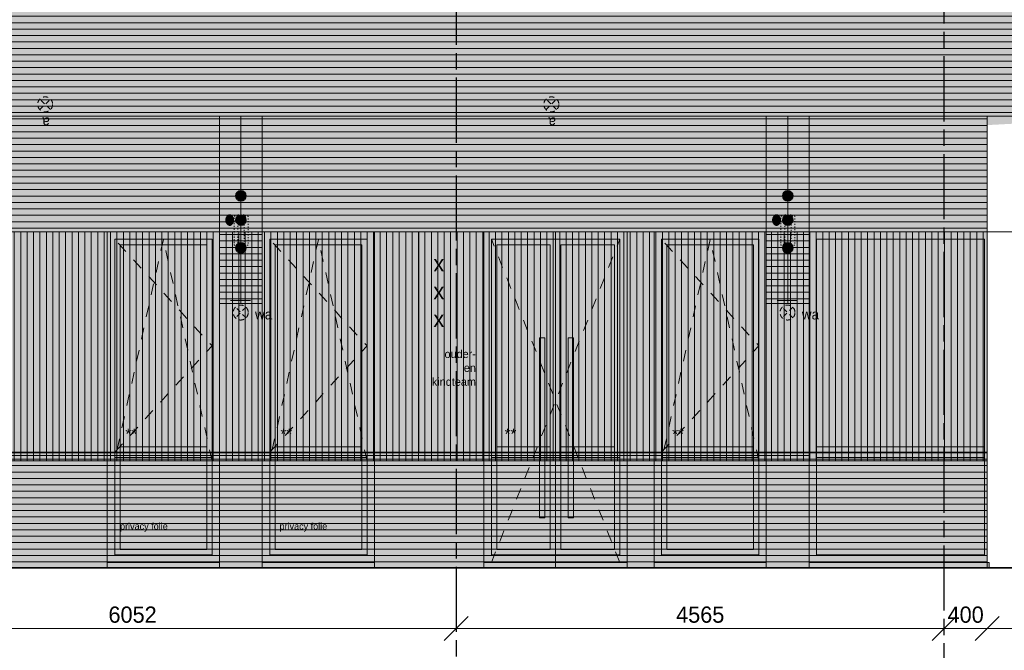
# Model space of a CAD drawing. Header units: millimetres. Extents: x -39200 to 51213, y -35420 to 51000.
# Tile 5 of 178: x 950 to 10158, y -28666 to -22772. Entities that reach past the tile are written whole.
import ezdxf

# ---------------------------------------------------------------- set-up
doc = ezdxf.new("R2010")
doc.units = ezdxf.units.MM
doc.header["$LTSCALE"] = 100
doc.header["$PDMODE"] = 1
doc.header["$PDSIZE"] = -2
for name, pattern in [('[LS] ISO-08 Long Dashed Short Dashed', [9.144, 6.096, -0.762, 1.524, -0.762]), ('[LS] Type-1', [2.12, 1.06, -1.06]), ('[LS] Type-2', [3.52999, 2.469998, -1.059993]), ('HIDDEN2', [0.25, 0.1, -0.15]), ('Line Type-32', [0.777014, 0.448028, -0.328986])]:
    doc.linetypes.add(name, pattern=pattern)
doc.layers.get('0').update_dxf_attribs({"lineweight": 5})
for name, color, linetype, lineweight in [('- 70.1_installatie_verlichtingspunt', 7, 'Continuous', 5), ('- 70.1_installatie_verlichtingspunt 2', 7, 'Continuous', 5), ('5', 7, 'Continuous', 18), ('Geen', 7, 'Continuous', 9), ('Maatlijnen', 7, 'Continuous', 9), ('none', 7, 'Continuous', 13)]:
    doc.layers.add(name, color=color, linetype=linetype, lineweight=lineweight)
doc.layers.add('Maatlijnen BOUWBESLUIT', color=5, linetype='Continuous', lineweight=9, true_color=0x0000ff)
doc.styles.add('Arial', font='Arial.ttf')
doc.styles.add('Century Gothic', font='Century-Gothic_9791.ttf')
doc.dimstyles.new('Arch', dxfattribs={"dimtxt": 101.056134, "dimasz": 224.482422, "dimexe": 317.5, "dimexo": 158.75, "dimgap": 158.75, "dimtad": 1, "dimdec": 4, "dimtxsty": 'Century Gothic', "dimblk": 'VW_SLASH-2', "dimblk1": 'VW_SLASH-2', "dimblk2": 'VW_SLASH-2', "dimcen": 0, "dimdle": 158.75, "dimazin": 0, "dimtfac": 1, "dimtdec": 4, "dimtix": 1, "dimtmove": 0, "dimatfit": 0, "dimldrblk": 'VW_FILLEDARROW', "dimfxl": 1, "dimfrac": 2, "dimtolj": 1, "dimarcsym": 0})
pattern_1 = [(0, (0, 0), (4e-15, -60), [])]

# ---------------------------------------------------------------- blocks, each defined once
blk = doc.blocks.new('Groep-188')
at = {"layer": 'Geen', "color": 5, "linetype": '[LS] ISO-08 Long Dashed Short Dashed', "lineweight": 25, "true_color": 0x0000ff, "transparency": 33554687}
for p, q in [((5031.9, -16912.3), (5031.9, -29209.7)), ((9596.5, -29209.7), (9596.5, -16912.3))]:
    blk.add_line(p, q, dxfattribs=at)
blk = doc.blocks.new('VW_SLASH-2')
at = {"color": 0, "linetype": 'ByBlock', "lineweight": -2, "transparency": 16777216}
blk.add_line((0.707, 0), (-1, 0), dxfattribs=at)
at = {"color": 0, "linetype": 'Continuous', "lineweight": 20, "transparency": 16777216, "flags": 128}
blk.add_lwpolyline([(0.5, 0.5), (-0.5, -0.5)], dxfattribs=at)
blk = doc.blocks.new('*D253')
at = {"layer": 'Defpoints', "color": 0, "transparency": 33554687}
for p in [(-1020, -27894.9), (5031.9, -27894.9), (-1020, -28463.6)]:
    blk.add_point(p, dxfattribs=at)
at = {"layer": 'Maatlijnen', "color": 0, "lineweight": -2, "transparency": 33554687}
blk.add_line((4807.4, -28463.6), (-795.5, -28463.6), dxfattribs=at)
at = {"layer": 'Maatlijnen', "color": 0, "lineweight": -2, "xscale": 224.482421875, "yscale": 224.482421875, "zscale": 224.482421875, "rotation": 180}
blk.add_blockref('VW_SLASH-2', (-1020, -28463.6), dxfattribs=at)
at = {"layer": 'Maatlijnen', "color": 0, "lineweight": -2, "xscale": 224.482421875, "yscale": 224.482421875, "zscale": 224.482421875}
blk.add_blockref('VW_SLASH-2', (5031.9, -28463.6), dxfattribs=at)
at = {"layer": 'Maatlijnen', "color": 0, "lineweight": 9, "transparency": 33554687, "insert": (2005.9, -28334), "char_height": 151.58, "attachment_point": 5, "style": 'Century Gothic'}
blk.add_mtext('\\A1;6052', dxfattribs=at)
blk = doc.blocks.new('VW_FILLEDARROW')
at = {"color": 0, "linetype": 'Continuous', "lineweight": 5, "transparency": 16777216, "flags": 128}
blk.add_lwpolyline([(-1.414, 0.379), (0, 0), (-1.414, -0.379)], close=True, dxfattribs=at)
blk = doc.blocks.new('*D254')
at = {"layer": 'Defpoints', "color": 0, "transparency": 33554687}
for p in [(5031.9, -27894.9), (9596.5, -27894.9), (5031.9, -28463.6)]:
    blk.add_point(p, dxfattribs=at)
at = {"layer": 'Maatlijnen', "color": 0, "lineweight": -2, "transparency": 33554687}
blk.add_line((9372, -28463.6), (5256.4, -28463.6), dxfattribs=at)
at = {"layer": 'Maatlijnen', "color": 0, "lineweight": -2, "xscale": 224.482421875, "yscale": 224.482421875, "zscale": 224.482421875, "rotation": 180}
blk.add_blockref('VW_SLASH-2', (5031.9, -28463.6), dxfattribs=at)
at = {"layer": 'Maatlijnen', "color": 0, "lineweight": -2, "xscale": 224.482421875, "yscale": 224.482421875, "zscale": 224.482421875}
blk.add_blockref('VW_SLASH-2', (9596.5, -28463.6), dxfattribs=at)
at = {"layer": 'Maatlijnen', "color": 0, "lineweight": 9, "transparency": 33554687, "insert": (7314.2, -28334), "char_height": 151.58, "attachment_point": 5, "style": 'Century Gothic'}
blk.add_mtext('\\A1;4565', dxfattribs=at)
blk = doc.blocks.new('*D255')
at = {"layer": 'Defpoints', "color": 0, "transparency": 33554687}
for p in [(9996.5, -27702.9), (9596.5, -27894.9), (9596.5, -28463.6)]:
    blk.add_point(p, dxfattribs=at)
at = {"layer": 'Maatlijnen', "color": 0, "lineweight": -2, "transparency": 33554687}
for p, q in [((9372, -28463.6), (9147.5, -28463.6)), ((9996.5, -28463.6), (9596.5, -28463.6)), ((10221, -28463.6), (10445.5, -28463.6))]:
    blk.add_line(p, q, dxfattribs=at)
at = {"layer": 'Maatlijnen', "color": 0, "lineweight": -2, "xscale": 224.482421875, "yscale": 224.482421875, "zscale": 224.482421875}
blk.add_blockref('VW_SLASH-2', (9596.5, -28463.6), dxfattribs=at)
at = {"layer": 'Maatlijnen', "color": 0, "lineweight": -2, "xscale": 224.482421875, "yscale": 224.482421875, "zscale": 224.482421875, "rotation": 180}
blk.add_blockref('VW_SLASH-2', (9996.5, -28463.6), dxfattribs=at)
at = {"layer": 'Maatlijnen', "color": 0, "lineweight": 9, "transparency": 33554687, "insert": (9796.5, -28334), "char_height": 151.58, "attachment_point": 5, "style": 'Century Gothic'}
blk.add_mtext('\\A1;400', dxfattribs=at)
blk = doc.blocks.new('*D257')
at = {"layer": 'Defpoints', "color": 0, "transparency": 33554687}
for p in [(-6700.8, -23674.9), (9996.5, -24214.9), (-6700.8, -28964.9)]:
    blk.add_point(p, dxfattribs=at)
at = {"layer": 'Maatlijnen', "color": 0, "lineweight": -2, "transparency": 33554687}
blk.add_line((9772, -28964.9), (-6476.3, -28964.9), dxfattribs=at)
at = {"layer": 'Maatlijnen', "color": 0, "lineweight": -2, "xscale": 224.482421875, "yscale": 224.482421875, "zscale": 224.482421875, "rotation": 180}
blk.add_blockref('VW_SLASH-2', (-6700.8, -28964.9), dxfattribs=at)
at = {"layer": 'Maatlijnen', "color": 0, "lineweight": -2, "xscale": 224.482421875, "yscale": 224.482421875, "zscale": 224.482421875}
blk.add_blockref('VW_SLASH-2', (9996.5, -28964.9), dxfattribs=at)
at = {"layer": 'Maatlijnen', "color": 0, "lineweight": 9, "transparency": 33554687, "insert": (1647.9, -28835.3), "char_height": 151.58, "attachment_point": 5, "style": 'Century Gothic'}
blk.add_mtext('\\A1;16697', dxfattribs=at)
blk = doc.blocks.new('*D258')
at = {"layer": 'Defpoints', "color": 0, "transparency": 33554687}
for p in [(11540.2, -23674.9), (9996.5, -24214.9), (9996.5, -28964.9)]:
    blk.add_point(p, dxfattribs=at)
at = {"layer": 'Maatlijnen', "color": 0, "lineweight": -2, "transparency": 33554687}
blk.add_line((11315.8, -28964.9), (10221, -28964.9), dxfattribs=at)
at = {"layer": 'Maatlijnen', "color": 0, "lineweight": -2, "xscale": 224.482421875, "yscale": 224.482421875, "zscale": 224.482421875, "rotation": 180}
blk.add_blockref('VW_SLASH-2', (9996.5, -28964.9), dxfattribs=at)
at = {"layer": 'Maatlijnen', "color": 0, "lineweight": -2, "xscale": 224.482421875, "yscale": 224.482421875, "zscale": 224.482421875}
blk.add_blockref('VW_SLASH-2', (11540.2, -28964.9), dxfattribs=at)
at = {"layer": 'Maatlijnen', "color": 0, "lineweight": 9, "transparency": 33554687, "insert": (10768.4, -28835.3), "char_height": 151.58, "attachment_point": 5, "style": 'Century Gothic'}
blk.add_mtext('\\A1;1544', dxfattribs=at)
blk = doc.blocks.new('Groep-195')
at = {"layer": 'Geen', "color": 5, "linetype": '[LS] Type-2', "lineweight": 5, "true_color": 0x0000ff, "transparency": 33554687}
blk.add_line((-12570, -23674.9), (13130, -23674.9), dxfattribs=at)
blk = doc.blocks.new('raam aanz BG 1')
at = {"layer": '5', "linetype": 'Continuous', "lineweight": 0, "true_color": 0x403d35, "transparency": 33554585}
for points in [[(500, 3140), (-550, 3140), (-550, 2920), (430, 2920), (430, 2990), (500, 2990)], [(-330, 1030), (-390, 1030), (-390, 1080), (-330, 1080), (-330, 2920), (-550, 2920), (-550, 50), (-410, 50), (-410, 120), (-330, 120)], [(-330, 1005), (380, 1005), (380, 1016.7), (430, 1016.7), (430, 1030), (-330, 1030)]]:
    blk.add_hatch(color=250, dxfattribs=at).paths.add_polyline_path(points)
at = {"layer": '5', "linetype": 'Continuous', "lineweight": 0, "true_color": 0x7f7b66, "transparency": 33554687}
blk.add_hatch(color=8, dxfattribs=at).paths.add_polyline_path([(-550, 50), (500, 50), (500, 0), (-550, 0)])
at = {"layer": 'Geen', "linetype": 'Continuous', "lineweight": 0, "true_color": 0x4c4a3d, "transparency": 33554687}
blk.add_hatch(color=59, dxfattribs=at).paths.add_polyline_path([(-550, 3140), (500, 3140), (500, 50), (-550, 50)])
at = {"layer": 'Geen', "linetype": 'Continuous', "lineweight": 0, "true_color": 0x9faa9f, "transparency": 33554687}
blk.add_hatch(color=253, dxfattribs=at).paths.add_polyline_path([(-430, 3020), (380, 3020), (380, 170), (-430, 170)])
at = {"layer": 'Geen', "linetype": 'Continuous', "lineweight": 0, "true_color": 0x726e5b, "transparency": 33554687}
for points in [[(380, 1080), (-430, 1080), (-430, 1130), (380, 1130)], [(430, 1030), (-480, 1030), (-480, 1080), (430, 1080)]]:
    blk.add_hatch(color=251, dxfattribs=at).paths.add_polyline_path(points)
at = {"color": 59, "linetype": '[LS] Type-1', "lineweight": 5, "true_color": 0x4c4a3d, "transparency": 33554687, "flags": 128}
for points in [[(430, 1080), (-480, 2075), (430, 3070)], [(-480, 1000), (-25, 3070), (430, 1000)]]:
    blk.add_lwpolyline(points, dxfattribs=at)
at = {"layer": '5', "color": 250, "lineweight": 5, "true_color": 0x191917, "transparency": 33554687, "flags": 128}
blk.add_lwpolyline([(-550, 50), (500, 50), (500, 0), (-550, 0)], close=True, dxfattribs=at)
at = {"layer": 'Geen', "color": 7, "linetype": 'Continuous', "lineweight": 9, "transparency": 33554687, "flags": 128}
for points in [[(-550, 3140), (500, 3140), (500, 50), (-550, 50)], [(380, 1080), (-430, 1080), (-430, 1130), (380, 1130)], [(430, 1030), (-480, 1030), (-480, 1080), (430, 1080)]]:
    blk.add_lwpolyline(points, close=True, dxfattribs=at)
at = {"layer": 'Geen', "color": 250, "linetype": 'Continuous', "lineweight": 9, "true_color": 0x191917, "transparency": 33554687, "flags": 128}
blk.add_lwpolyline([(-480, 3070), (430, 3070), (430, 120), (-480, 120)], close=True, dxfattribs=at)
at = {"layer": 'Geen', "color": 59, "linetype": 'Continuous', "lineweight": 9, "true_color": 0x56483a, "transparency": 33554687, "flags": 128}
blk.add_lwpolyline([(-430, 3020), (380, 3020), (380, 170), (-430, 170)], close=True, dxfattribs=at)
at = {"transparency": 33554687, "insert": (220.8, 1301.3), "char_height": 100.69, "attachment_point": 1, "line_spacing_factor": 0.962448, "style": 'Arial'}
blk.add_mtext('**', dxfattribs=at)
blk = doc.blocks.new('Groep-196')
at = {"layer": '5', "linetype": 'Continuous', "lineweight": 0, "true_color": 0x403d35, "transparency": 33554585}
for points in [[(5291.5, -24754.9), (5961.7, -24754.9), (5961.7, -24974.9), (5361.5, -24974.9), (5361.5, -24904.9), (5291.5, -24904.9)], [(6631.9, -24754.9), (5961.7, -24754.9), (5961.7, -24974.9), (6561.9, -24974.9), (6561.9, -24904.9), (6631.9, -24904.9)], [(6411.9, -26864.9), (6471.9, -26864.9), (6471.9, -26814.9), (6411.9, -26814.9), (6411.9, -24974.9), (6631.9, -24974.9), (6631.9, -27844.9), (6491.9, -27844.9), (6491.9, -27774.9), (6411.9, -27774.9)], [(5911.7, -26889.9), (5411.5, -26889.9), (5411.5, -26878.3), (5361.5, -26878.3), (5361.5, -26864.9), (5911.7, -26864.9)], [(6011.7, -26889.9), (6511.9, -26889.9), (6511.9, -26878.3), (6561.9, -26878.3), (6561.9, -26864.9), (6011.7, -26864.9)]]:
    blk.add_hatch(color=250, dxfattribs=at).paths.add_polyline_path(points)
at = {"layer": '5', "linetype": 'Continuous', "lineweight": 0, "true_color": 0x7f7b66, "transparency": 33554687}
for points in [[(5961.7, -27844.9), (5291.5, -27844.9), (5291.5, -27894.9), (5961.7, -27894.9)], [(5961.7, -27844.9), (6631.9, -27844.9), (6631.9, -27894.9), (5961.7, -27894.9)]]:
    blk.add_hatch(color=8, dxfattribs=at).paths.add_polyline_path(points)
at = {"layer": 'Geen', "linetype": 'Continuous', "lineweight": 0, "true_color": 0x4c4a3d, "transparency": 33554687}
for points in [[(5961.7, -24754.9), (5291.5, -24754.9), (5291.5, -27844.9), (5961.7, -27844.9)], [(5961.7, -24754.9), (6631.9, -24754.9), (6631.9, -27844.9), (5961.7, -27844.9)]]:
    blk.add_hatch(color=59, dxfattribs=at).paths.add_polyline_path(points)
at = {"layer": 'Geen', "linetype": 'Continuous', "lineweight": 0, "true_color": 0x9faa9f, "transparency": 33554687}
for points in [[(5911.7, -24874.9), (5411.5, -24874.9), (5411.5, -27724.9), (5911.7, -27724.9)], [(6011.7, -24874.9), (6511.9, -24874.9), (6511.9, -27724.9), (6011.7, -27724.9)]]:
    blk.add_hatch(color=253, dxfattribs=at).paths.add_polyline_path(points)
at = {"layer": 'Geen', "linetype": 'Continuous', "lineweight": 0, "true_color": 0x726e5b, "transparency": 33554687}
for points in [[(5411.5, -26764.9), (5911.7, -26764.9), (5911.7, -26814.9), (5411.5, -26814.9)], [(6511.9, -26764.9), (6011.7, -26764.9), (6011.7, -26814.9), (6511.9, -26814.9)], [(5361.5, -26814.9), (5961.7, -26814.9), (5961.7, -26864.9), (5361.5, -26864.9)], [(6561.9, -26814.9), (5961.7, -26814.9), (5961.7, -26864.9), (6561.9, -26864.9)]]:
    blk.add_hatch(color=251, dxfattribs=at).paths.add_polyline_path(points)
at = {"color": 59, "linetype": '[LS] Type-1', "lineweight": 5, "true_color": 0x4c4a3d, "transparency": 33554687, "flags": 128}
for points in [[(5361.5, -27844.9), (5961.7, -26334.9), (5361.5, -24824.9)], [(6561.9, -27844.9), (5961.7, -26334.9), (6561.9, -24824.9)]]:
    blk.add_lwpolyline(points, dxfattribs=at)
at = {"layer": '5', "color": 250, "lineweight": 5, "true_color": 0x191917, "transparency": 33554687, "flags": 128}
for points in [[(5961.7, -27844.9), (5291.5, -27844.9), (5291.5, -27894.9), (5961.7, -27894.9)], [(5961.7, -27844.9), (6631.9, -27844.9), (6631.9, -27894.9), (5961.7, -27894.9)]]:
    blk.add_lwpolyline(points, close=True, dxfattribs=at)
at = {"layer": 'Geen', "color": 7, "linetype": 'Continuous', "lineweight": 9, "transparency": 33554687, "flags": 128}
for points in [[(5961.7, -24754.9), (5291.5, -24754.9), (5291.5, -27844.9), (5961.7, -27844.9)], [(5961.7, -24754.9), (6631.9, -24754.9), (6631.9, -27844.9), (5961.7, -27844.9)], [(5411.5, -26764.9), (5911.7, -26764.9), (5911.7, -26814.9), (5411.5, -26814.9)], [(6511.9, -26764.9), (6011.7, -26764.9), (6011.7, -26814.9), (6511.9, -26814.9)], [(5361.5, -26814.9), (5961.7, -26814.9), (5961.7, -26864.9), (5361.5, -26864.9)], [(6561.9, -26814.9), (5961.7, -26814.9), (5961.7, -26864.9), (6561.9, -26864.9)]]:
    blk.add_lwpolyline(points, close=True, dxfattribs=at)
at = {"layer": 'Geen', "color": 250, "linetype": 'Continuous', "lineweight": 9, "true_color": 0x191917, "transparency": 33554687, "flags": 128}
for points in [[(5961.7, -24824.9), (5361.5, -24824.9), (5361.5, -27774.9), (5961.7, -27774.9)], [(5961.7, -24824.9), (6561.9, -24824.9), (6561.9, -27774.9), (5961.7, -27774.9)]]:
    blk.add_lwpolyline(points, close=True, dxfattribs=at)
at = {"layer": 'Geen', "color": 59, "linetype": 'Continuous', "lineweight": 9, "true_color": 0x56483a, "transparency": 33554687, "flags": 128}
for points in [[(5911.7, -24874.9), (5411.5, -24874.9), (5411.5, -27724.9), (5911.7, -27724.9)], [(6011.7, -24874.9), (6511.9, -24874.9), (6511.9, -27724.9), (6011.7, -27724.9)]]:
    blk.add_lwpolyline(points, close=True, dxfattribs=at)
at = {"transparency": 33554687, "insert": (5485.5, -26593.7), "char_height": 100.69, "width": 112.652, "attachment_point": 1, "line_spacing_factor": 0.962448, "style": 'Arial'}
blk.add_mtext('**', dxfattribs=at)
blk = doc.blocks.new('Groep-82')
at = {"layer": 'Geen', "linetype": 'Continuous', "lineweight": 0, "true_color": 0x555555, "transparency": 33554687}
h = blk.add_hatch(color=251, dxfattribs=at)
edge = h.paths.add_edge_path()
edge.add_arc((0, -743), 47, 0, 360)
h = blk.add_hatch(color=251, dxfattribs=at)
edge = h.paths.add_edge_path()
edge.add_arc((0, -970), 47, 0, 360)
h = blk.add_hatch(color=251, dxfattribs=at)
edge = h.paths.add_edge_path()
edge.add_arc((0, -1230), 47, 0, 360)
at = {"layer": 'Geen', "color": 255, "linetype": 'Continuous', "lineweight": 35, "transparency": 33554687}
for centre in [(0, -743), (0, -970), (0, -1230)]:
    blk.add_circle(centre, 47, dxfattribs=at)
blk = doc.blocks.new('Groep-83')
at = {"layer": 'none', "color": 1, "linetype": 'HIDDEN2', "lineweight": 18, "true_color": 0xff0000, "transparency": 33554687, "flags": 128}
for points in [[(-130, 31.8), (0, 31.8), (0, -238.2), (-130, -238.2)], [(-95.3, 46.7), (-35.3, 46.7), (-35.3, -238.2), (-95.3, -238.2)]]:
    blk.add_lwpolyline(points, close=True, dxfattribs=at)
blk = doc.blocks.new('gierzwaluw en huismus')
at = {"color": 7, "transparency": 33554687}
blk.add_blockref('Groep-83', (0, 0), dxfattribs=at)
blk = doc.blocks.new('ornament2')
at = {"linetype": 'Continuous', "lineweight": 0, "true_color": 0x888888, "transparency": 33554483}
blk.add_hatch(color=252, dxfattribs=at).paths.add_polyline_path([(0, 0), (200, 0), (200, -1750), (0, -1750)])
at = {"layer": 'Geen', "linetype": 'Continuous', "lineweight": 0, "true_color": 0xf8f1e2, "transparency": 33554687}
for points in [[(-200, 0), (200, 0), (200, -1750), (-200, -1750)], [(-200, 0), (0, 0), (0, -1750), (-200, -1750)], [(0, 0), (200, 0), (200, -1750), (0, -1750)]]:
    blk.add_hatch(color=7, dxfattribs=at).paths.add_polyline_path(points)
at = {"layer": 'Geen', "linetype": 'Continuous', "lineweight": 5, "true_color": 0xaaaaaa, "transparency": 33554687}
h = blk.add_hatch(dxfattribs=at)
h.set_pattern_fill('1_100 mw horizontaal geel', color=253, style=0, pattern_type=2)
h.set_pattern_definition(pattern_1)
h.paths.add_polyline_path([(-200, 0), (200, 0), (200, -1750), (-200, -1750)])
h = blk.add_hatch(dxfattribs=at)
h.set_pattern_fill('1_100 mw horizontaal geel', color=253, style=0, pattern_type=2)
h.set_pattern_definition(pattern_1)
h.paths.add_polyline_path([(-200, 0), (0, 0), (0, -1750), (-200, -1750)])
h = blk.add_hatch(dxfattribs=at)
h.set_pattern_fill('1_100 mw horizontaal geel', color=253, style=0, pattern_type=2)
h.set_pattern_definition(pattern_1)
h.paths.add_polyline_path([(0, 0), (200, 0), (200, -1750), (0, -1750)])
at = {"layer": 'Geen', "linetype": 'Continuous', "lineweight": 0, "true_color": 0x555555, "transparency": 33554687}
blk.add_hatch(color=251, dxfattribs=at).paths.add_polyline_path([(-121.4, -929.3), (-119.4, -927.8), (-117.4, -926.5), (-115.4, -925.4), (-113.3, -924.6), (-111.2, -923.9), (-109, -923.4), (-106.8, -923.1), (-104.6, -923), (-102.4, -923.1), (-100.2, -923.4), (-98, -923.9), (-95.9, -924.6), (-93.8, -925.4), (-91.8, -926.5), (-89.8, -927.8), (-87.8, -929.3), (-85.9, -930.9), (-84.1, -932.7), (-82.4, -934.7), (-80.8, -936.7), (-79.4, -939), (-78, -941.3), (-76.7, -943.8), (-75.5, -946.5), (-74.5, -949.2), (-73.6, -952.1), (-72.8, -954.9), (-72.1, -957.8), (-71.7, -960.8), (-71.3, -963.8), (-71.1, -966.9), (-71, -970), (-71.1, -973.1), (-71.3, -976.2), (-71.7, -979.2), (-72.1, -982.2), (-72.8, -985.1), (-73.6, -987.9), (-74.5, -990.8), (-75.5, -993.5), (-76.7, -996.2), (-78, -998.7), (-79.4, -1001), (-80.8, -1003.3), (-82.4, -1005.3), (-84.1, -1007.3), (-85.9, -1009.1), (-87.8, -1010.7), (-89.8, -1012.2), (-91.8, -1013.5), (-93.8, -1014.6), (-95.9, -1015.4), (-98, -1016.1), (-100.2, -1016.6), (-102.4, -1016.9), (-104.6, -1017), (-106.8, -1016.9), (-109, -1016.6), (-111.2, -1016.1), (-113.3, -1015.4), (-115.4, -1014.6), (-117.4, -1013.5), (-119.4, -1012.2), (-121.4, -1010.7), (-123.3, -1009.1), (-125.1, -1007.3), (-126.8, -1005.3), (-128.4, -1003.3), (-129.9, -1001), (-131.2, -998.7), (-132.5, -996.2), (-133.7, -993.5), (-134.7, -990.8), (-135.7, -987.9), (-136.4, -985.1), (-137.1, -982.2), (-137.6, -979.2), (-137.9, -976.2), (-138.1, -973.1), (-138.2, -970), (-138.1, -966.9), (-137.9, -963.8), (-137.6, -960.8), (-137.1, -957.8), (-136.4, -954.9), (-135.7, -952.1), (-134.7, -949.2), (-133.7, -946.5), (-132.5, -943.8), (-131.2, -941.3), (-129.9, -939), (-128.4, -936.7), (-126.8, -934.7), (-125.1, -932.7), (-123.3, -930.9)])
at = {"linetype": 'Continuous', "lineweight": 5, "transparency": 33554687, "flags": 128}
blk.add_lwpolyline([(0, 0), (200, 0), (200, -1750), (0, -1750)], close=True, dxfattribs=at)
at = {"layer": '5', "color": 250, "linetype": 'Continuous', "true_color": 0x403d35, "transparency": 33554585}
for points in [[(275, 0), (200, 0), (275, -1750), (200, -1750)], [(-200, -1750), (275, -1750), (-67.5, -1825), (275, -1825)]]:
    blk.add_solid(points, dxfattribs=at)
at = {"layer": 'Geen', "color": 7, "linetype": 'Continuous', "lineweight": 9, "transparency": 33554687, "flags": 128}
for points in [[(-200, 0), (200, 0), (200, -1750), (-200, -1750)], [(-200, 0), (0, 0), (0, -1750), (-200, -1750)], [(0, 0), (200, 0), (200, -1750), (0, -1750)]]:
    blk.add_lwpolyline(points, close=True, dxfattribs=at)
at = {"layer": 'Geen', "color": 255, "linetype": 'Continuous', "lineweight": 35, "transparency": 33554687}
blk.add_open_spline([(-121.4, -929.3), (-113.6, -923), (-95.6, -923), (-80, -935.6), (-71, -957.4), (-71, -982.6), (-80, -1004.4), (-95.6, -1017), (-113.6, -1017), (-129.2, -1004.4), (-138.2, -982.6), (-138.2, -957.4), (-129.2, -935.6), (-121.4, -929.3)], degree=2, dxfattribs=at)
at = {"layer": 'Geen', "color": 7, "transparency": 33554687}
blk.add_blockref('Groep-82', (0, 0), dxfattribs=at)
at = {"layer": 'none', "color": 7, "transparency": 33554687}
blk.add_blockref('gierzwaluw en huismus', (67.3, -966.5), dxfattribs=at)
blk = doc.blocks.new('Groep-201')
at = {"layer": 'Geen', "linetype": 'Continuous', "lineweight": 0, "true_color": 0x726e5b, "transparency": 33554687}
for points in [[(8402.4, -26814.9), (8402.4, -26764.9), (9971.5, -26764.9), (9971.5, -26814.9)], [(8402.4, -26864.9), (8402.4, -26814.9), (9971.5, -26814.9), (9971.5, -26864.9)]]:
    blk.add_hatch(color=251, dxfattribs=at).paths.add_polyline_path(points)
at = {"layer": 'Geen', "color": 7, "linetype": 'Continuous', "lineweight": 9, "transparency": 33554687, "flags": 128}
for points in [[(8402.4, -26814.9), (8402.4, -26764.9), (9971.5, -26764.9), (9971.5, -26814.9)], [(8402.4, -26864.9), (8402.4, -26814.9), (9971.5, -26814.9), (9971.5, -26864.9)]]:
    blk.add_lwpolyline(points, close=True, dxfattribs=at)
blk = doc.blocks.new('Groep-202')
at = {"linetype": 'Continuous', "lineweight": 0, "true_color": 0x403d35, "transparency": 33554585}
blk.add_hatch(color=250, dxfattribs=at).paths.add_polyline_path([(8552.4, -27774.9), (8552.4, -26864.9), (8492.9, -26864.9), (8492.9, -26814.9), (8552.4, -26814.9), (8552.4, -24754.9), (8332.4, -24754.9), (8332.4, -27844.9), (8472.4, -27844.9), (8472.4, -27774.9)])
blk = doc.blocks.new('Groep-203')
at = {"layer": '5', "linetype": 'Continuous', "lineweight": 0, "true_color": 0x403d35, "transparency": 33554585}
for points in [[(9996.5, -24754.9), (8552.4, -24754.9), (8552.4, -24974.9), (9996.5, -24974.9), (9996.5, -24904.9), (9996.5, -24904.9)], [(9971.5, -26867.3), (8552.4, -26867.3), (8552.4, -26889.9), (9971.5, -26889.9), (9971.5, -26882.7), (9971.5, -26882.7)]]:
    blk.add_hatch(color=250, dxfattribs=at).paths.add_polyline_path(points)
at = {"layer": '5', "linetype": 'Continuous', "lineweight": 0, "true_color": 0x7f7b66, "transparency": 33554687}
blk.add_hatch(color=8, dxfattribs=at).paths.add_polyline_path([(10016.5, -27844.9), (8332.4, -27844.9), (8332.4, -27894.9), (10016.5, -27894.9)])
at = {"layer": 'Geen', "linetype": 'Continuous', "lineweight": 0, "true_color": 0x4c4a3d, "transparency": 33554687}
blk.add_hatch(color=59, dxfattribs=at).paths.add_polyline_path([(8332.4, -24754.9), (9996.5, -24754.9), (9996.5, -27844.9), (8332.4, -27844.9)])
at = {"layer": 'Geen', "linetype": 'Continuous', "lineweight": 5, "transparency": 33554687}
h = blk.add_hatch(color=256, dxfattribs=at)
h.set_gradient(color1=(158, 170, 158))
h.paths.add_polyline_path([(9971.5, -27774.9), (8402.4, -27774.9), (8402.4, -24824.9), (9971.5, -24824.9)])
at = {"layer": '5', "color": 59, "lineweight": 5, "true_color": 0x4c4a3d, "transparency": 33554687, "flags": 128}
blk.add_lwpolyline([(10016.5, -27844.9), (8332.4, -27844.9), (8332.4, -27894.9), (10016.5, -27894.9)], close=True, dxfattribs=at)
at = {"layer": 'Geen', "color": 7, "linetype": 'Continuous', "lineweight": 9, "transparency": 33554687, "flags": 128}
blk.add_lwpolyline([(8332.4, -24754.9), (9996.5, -24754.9), (9996.5, -27844.9), (8332.4, -27844.9)], close=True, dxfattribs=at)
at = {"layer": 'Geen', "color": 59, "linetype": 'Continuous', "lineweight": 9, "true_color": 0x56483a, "transparency": 33554687, "flags": 128}
blk.add_lwpolyline([(9971.5, -27774.9), (8402.4, -27774.9), (8402.4, -24824.9), (9971.5, -24824.9)], close=True, dxfattribs=at)
at = {"color": 7, "transparency": 33554687}
blk.add_blockref('Groep-202', (0, 0), dxfattribs=at)
at = {"layer": '5', "color": 7, "transparency": 33554687}
blk.add_blockref('Groep-201', (0, 0), dxfattribs=at)
blk = doc.blocks.new('Groep-218')
at = {"linetype": 'Continuous', "lineweight": 0, "true_color": 0x807855, "transparency": 33554687}
blk.add_hatch(color=57, dxfattribs=at).paths.add_polyline_path([(-5085.8, -26814.9), (8332.4, -26814.9), (8332.4, -26844.9), (-5085.8, -26844.9)])
at = {"layer": '5', "linetype": 'Continuous', "lineweight": 0, "true_color": 0x403d35, "transparency": 33554585}
blk.add_hatch(color=250, dxfattribs=at).paths.add_polyline_path([(-3635.8, -24754.9), (6882.4, -24754.9), (6882.4, -24854.9), (-3635.8, -24854.9), (-3635.8, -24823.1), (-3635.8, -24823.1)])
at = {"layer": 'Geen', "linetype": 'Continuous', "lineweight": 0, "true_color": 0xf8f1e2, "transparency": 33554687}
for points in [[(-9163.3, -22594.9), (11540.2, -22594.9), (11540.2, -23674.9), (-9163.3, -23674.9)], [(-6700.8, -23674.9), (9996.5, -23674.9), (9996.5, -24754.9), (-6700.8, -24754.9)], [(-6700.8, -26814.9), (9996.5, -26814.9), (9996.5, -27894.9), (-6700.8, -27894.9)]]:
    blk.add_hatch(color=7, dxfattribs=at).paths.add_polyline_path(points)
at = {"layer": 'Geen', "linetype": 'Continuous', "lineweight": 5, "true_color": 0xaaaaaa, "transparency": 33554687}
h = blk.add_hatch(dxfattribs=at)
h.set_pattern_fill('1_100 mw horizontaal geel', color=253, style=0, pattern_type=2)
h.set_pattern_definition(pattern_1)
h.paths.add_polyline_path([(-9163.3, -22594.9), (11540.2, -22594.9), (11540.2, -23674.9), (-9163.3, -23674.9)])
h = blk.add_hatch(dxfattribs=at)
h.set_pattern_fill('1_100 mw horizontaal geel', color=253, style=0, pattern_type=2)
h.set_pattern_definition(pattern_1)
h.paths.add_polyline_path([(-6700.8, -23674.9), (9996.5, -23674.9), (9996.5, -24754.9), (-6700.8, -24754.9)])
at = {"layer": 'Geen', "linetype": 'Continuous', "lineweight": 0, "true_color": 0x807855, "transparency": 33554687}
blk.add_hatch(color=57, dxfattribs=at).paths.add_polyline_path([(-6700.8, -24754.9), (9996.5, -24754.9), (9996.5, -26894.9), (-6700.8, -26894.9)])
at = {"layer": 'Geen', "linetype": 'Continuous', "lineweight": 5, "true_color": 0xaaaaaa, "transparency": 33554687}
h = blk.add_hatch(dxfattribs=at)
h.set_pattern_fill('1_100 mw VERT kleur 2', color=253, style=0, pattern_type=2)
h.set_pattern_definition([(90, (0, 0), (-60, -9e-14), [])])
h.paths.add_polyline_path([(-6700.8, -24754.9), (9996.5, -24754.9), (9996.5, -26894.9), (-6700.8, -26894.9)])
at = {"layer": 'Geen', "linetype": 'Continuous', "lineweight": 0, "true_color": 0xb35f5f, "transparency": 33554687}
blk.add_hatch(color=13, dxfattribs=at).paths.add_polyline_path([(4682.4, -24754.9), (5291.6, -24754.9), (5291.6, -26814.9), (4682.4, -26814.9)])
at = {"layer": 'Geen', "linetype": 'Continuous', "lineweight": 0, "true_color": 0x907e5f, "transparency": 33554687}
for points in [[(5861.6, -27426.8), (5811.6, -27426.8), (5811.6, -25746.8), (5861.6, -25746.8)], [(6128.1, -27426.8), (6078.1, -27426.8), (6078.1, -25746.8), (6128.1, -25746.8)]]:
    blk.add_hatch(color=45, dxfattribs=at).paths.add_polyline_path(points)
at = {"layer": 'Geen', "linetype": 'Continuous', "lineweight": 5, "true_color": 0xaaaaaa, "transparency": 33554687}
h = blk.add_hatch(dxfattribs=at)
h.set_pattern_fill('1_100 mw horizontaal geel', color=253, style=0, pattern_type=2)
h.set_pattern_definition(pattern_1)
h.paths.add_polyline_path([(-6700.8, -26814.9), (9996.5, -26814.9), (9996.5, -27894.9), (-6700.8, -27894.9)])
at = {"color": 251, "linetype": 'Continuous', "lineweight": 5, "true_color": 0x555555, "transparency": 33554687, "flags": 128}
blk.add_lwpolyline([(-5085.8, -26814.9), (8332.4, -26814.9), (8332.4, -26844.9), (-5085.8, -26844.9)], close=True, dxfattribs=at)
at = {"layer": 'Geen', "color": 7, "linetype": 'Continuous', "lineweight": 9, "transparency": 33554687, "flags": 128}
for points in [[(-9163.3, -22594.9), (11540.2, -22594.9), (11540.2, -23674.9), (-9163.3, -23674.9)], [(-6700.8, -23674.9), (9996.5, -23674.9), (9996.5, -24754.9), (-6700.8, -24754.9)], [(-6700.8, -24754.9), (9996.5, -24754.9), (9996.5, -26894.9), (-6700.8, -26894.9)], [(4682.4, -24754.9), (5291.6, -24754.9), (5291.6, -26814.9), (4682.4, -26814.9)], [(5861.6, -27426.8), (5811.6, -27426.8), (5811.6, -25746.8), (5861.6, -25746.8)], [(6128.1, -27426.8), (6078.1, -27426.8), (6078.1, -25746.8), (6128.1, -25746.8)], [(-6700.8, -26814.9), (9996.5, -26814.9), (9996.5, -27894.9), (-6700.8, -27894.9)]]:
    blk.add_lwpolyline(points, close=True, dxfattribs=at)
at = {"color": 5, "true_color": 0x0000ff, "transparency": 33554687}
blk.add_blockref('Groep-195', (0, 0), dxfattribs=at)
at = {"layer": '5', "color": 7, "transparency": 33554687}
for p in [(3018.9, -23674.9), (8132.4, -23674.9)]:
    blk.add_blockref('ornament2', p, dxfattribs=at)
at = {"layer": '5', "color": 7, "transparency": 33554554, "xscale": -1}
for p in [(2268.9, -27894.9), (3718.9, -27894.9), (7382.4, -27894.9)]:
    blk.add_blockref('raam aanz BG 1', p, dxfattribs=at)
at = {"layer": '5', "color": 7, "transparency": 33554554}
blk.add_blockref('Groep-196', (0, 0), dxfattribs=at)
at = {"layer": 'Geen', "color": 22, "true_color": 0xdd1d1d, "transparency": 33554687, "insert": (4819.2, -24974), "char_height": 151.6, "width": 168.814, "attachment_point": 1, "line_spacing_factor": 1.026243, "style": 'Century Gothic'}
blk.add_mtext('x\\Px\\Px', dxfattribs=at)
at = {"layer": 'Geen', "color": 255, "transparency": 33554687, "insert": (5216.4, -25858.8), "char_height": 75.79, "attachment_point": 3, "line_spacing_factor": 1.026243, "style": 'Century Gothic'}
blk.add_mtext('ouder-\\Pen\\Pkindteam', dxfattribs=at)
at = {"color": 255, "linetype": 'Continuous', "lineweight": 9, "transparency": 33554526}
blk.add_wipeout([(9996.5, -23754.9), (11540.2, -23754.9), (11540.2, -27894.9), (9996.5, -27894.9)], dxfattribs=at).dxf.layer = 'Geen'
at = {"layer": 'Geen', "color": 115, "linetype": 'Continuous', "lineweight": 35, "true_color": 0x5c997a, "transparency": 33554687}
blk.add_line((-13400, -27894.9), (15100, -27894.9), dxfattribs=at)
at = {"layer": 'Geen', "color": 253, "linetype": 'Continuous', "lineweight": 9, "true_color": 0xaaaaaa, "transparency": 33554687, "flags": 128}
blk.add_lwpolyline([(9996.5, -23754.9), (11540.2, -23754.9), (11540.2, -27894.9), (9996.5, -27894.9)], close=True, dxfattribs=at)
at = {"color": 255, "linetype": 'Continuous', "lineweight": 9, "transparency": 33554526}
blk.add_wipeout([(9996.5, -23674.9), (11540.2, -23674.9), (11540.2, -24754.9), (9996.5, -24754.9)], dxfattribs=at).dxf.layer = 'Geen'
at = {"layer": 'Geen', "color": 253, "linetype": 'Continuous', "lineweight": 9, "true_color": 0xaaaaaa, "transparency": 33554687, "flags": 128}
blk.add_lwpolyline([(9996.5, -23674.9), (11540.2, -23674.9), (11540.2, -24754.9), (9996.5, -24754.9)], close=True, dxfattribs=at)
at = {"layer": 'Geen', "color": 250, "linetype": 'Continuous', "true_color": 0x444444, "transparency": 33554610}
blk.add_solid([(-7198.1, -23674.9), (11540.2, -23674.9), (-7198.1, -24674.9), (11540.2, -23674.9)], dxfattribs=at)
at = {"layer": '5', "color": 7, "transparency": 33554554}
blk.add_blockref('Groep-203', (0, 0), dxfattribs=at)
blk = doc.blocks.new('armatuurpunt')
at = {"layer": '- 70.1_installatie_verlichtingspunt 2', "color": 7, "linetype": 'Line Type-32', "transparency": 33554687}
for p, q in [((49.5, 49.5), (-49.5, -49.5)), ((-49.5, 49.5), (49.5, -49.5))]:
    blk.add_line(p, q, dxfattribs=at)
blk.add_circle((0, 0), 70, dxfattribs=at)
at = {"layer": '- 70.1_installatie_verlichtingspunt 2', "color": 7, "transparency": 33554687, "insert": (-8.2, 216.2), "char_height": 94.7, "attachment_point": 2, "line_spacing_factor": 1.026243, "style": 'Century Gothic'}
blk.add_mtext('a', dxfattribs=at)
blk = doc.blocks.new('Groep-219')
at = {"layer": 'Maatlijnen BOUWBESLUIT', "color": 7, "transparency": 33554687, "rotation": 180}
for p in [(1188.5, -23563.2), (5922.1, -23563.2)]:
    blk.add_blockref('armatuurpunt', p, dxfattribs=at)
blk = doc.blocks.new('Groep-109')
at = {"layer": '- 70.1_installatie_verlichtingspunt', "color": 7, "linetype": 'Continuous', "lineweight": 5, "transparency": 33554687}
blk.add_line((-134.8, 102.7), (53.2, 102.7), dxfattribs=at)
at = {"layer": '- 70.1_installatie_verlichtingspunt', "color": 7, "linetype": 'Line Type-32', "transparency": 33554687}
for p, q in [((10.1, -58.8), (-88.9, 40.2)), ((10.1, 40.2), (-88.9, -58.8))]:
    blk.add_line(p, q, dxfattribs=at)
blk.add_circle((-39.4, -9.3), 70, dxfattribs=at)
at = {"layer": '- 70.1_installatie_verlichtingspunt', "color": 7, "transparency": 33554687, "insert": (175.4, 21.2), "char_height": 94.74, "attachment_point": 2, "line_spacing_factor": 1.026243, "style": 'Century Gothic'}
blk.add_mtext('wa', dxfattribs=at)
blk = doc.blocks.new('wandarmatuur')
at = {"layer": '- 70.1_installatie_verlichtingspunt', "color": 7, "transparency": 33554687}
blk.add_blockref('Groep-109', (0, 0), dxfattribs=at)
blk = doc.blocks.new('Groep-220')
at = {"layer": '- 70.1_installatie_verlichtingspunt', "color": 7, "transparency": 33554687}
for p in [(3056.5, -25499.9), (8170, -25499.9)]:
    blk.add_blockref('wandarmatuur', p, dxfattribs=at)
blk = doc.blocks.new('Groep-222')
at = {"color": 7, "transparency": 33554687}
blk.add_blockref('Groep-188', (0, 0), dxfattribs=at)
at = {"layer": 'Maatlijnen', "color": 5, "lineweight": 9, "true_color": 0x0000ff, "transparency": 33554687}
for base, p1, p2, picture, middle in [((-6700.8, -28964.9), (9996.5, -24214.9), (-6700.8, -23674.9), '*D257', (1647.9, -28835.3)), ((9996.5, -28964.9), (11540.2, -23674.9), (9996.5, -24214.9), '*D258', (10768.4, -28835.3)), ((9596.5, -28463.6), (9996.5, -27702.9), (9596.5, -27894.9), '*D255', (9796.5, -28334)), ((-1020, -28463.6), (5031.9, -27894.9), (-1020, -27894.9), '*D253', (2005.9, -28334)), ((5031.9, -28463.6), (9596.5, -27894.9), (5031.9, -27894.9), '*D254', (7314.2, -28334))]:
    dim = blk.add_linear_dim(base=base, p1=p1, p2=p2, dimstyle='Arch', override={"dimtxt": 151.584201, "dimgap": 50, "dimdec": 0, "dimpost": '<>', "dimtxsty": 'Century Gothic', "dimse1": 1, "dimse2": 1, "dimtmove": 2}, dxfattribs=at)
    dim.commit()
    dim.dimension.update_dxf_attribs({"geometry": picture, "text_midpoint": middle})
at = {"color": 7, "transparency": 33554687}
blk.add_blockref('Groep-218', (0, 0), dxfattribs=at)
for name in ['Groep-219', 'Groep-220']:
    blk.add_blockref(name, (0, 0), dxfattribs=at)
at = {"layer": 'Geen', "color": 5, "true_color": 0x0000ff, "transparency": 33554687, "char_height": 63.16, "attachment_point": 1, "line_spacing_factor": 1.026243, "style": 'Century Gothic'}
for insert in [(1888.9, -27475), (3380.2, -27475)]:
    blk.add_mtext('privacy folie', dxfattribs=dict(at, insert=insert))

msp = doc.modelspace()

# ---------------------------------------------------------------- block references
at = {"layer": 'none', "color": 7}
msp.add_blockref('Groep-222', (0, 0), dxfattribs=at)

doc.saveas('drawing.dxf')
